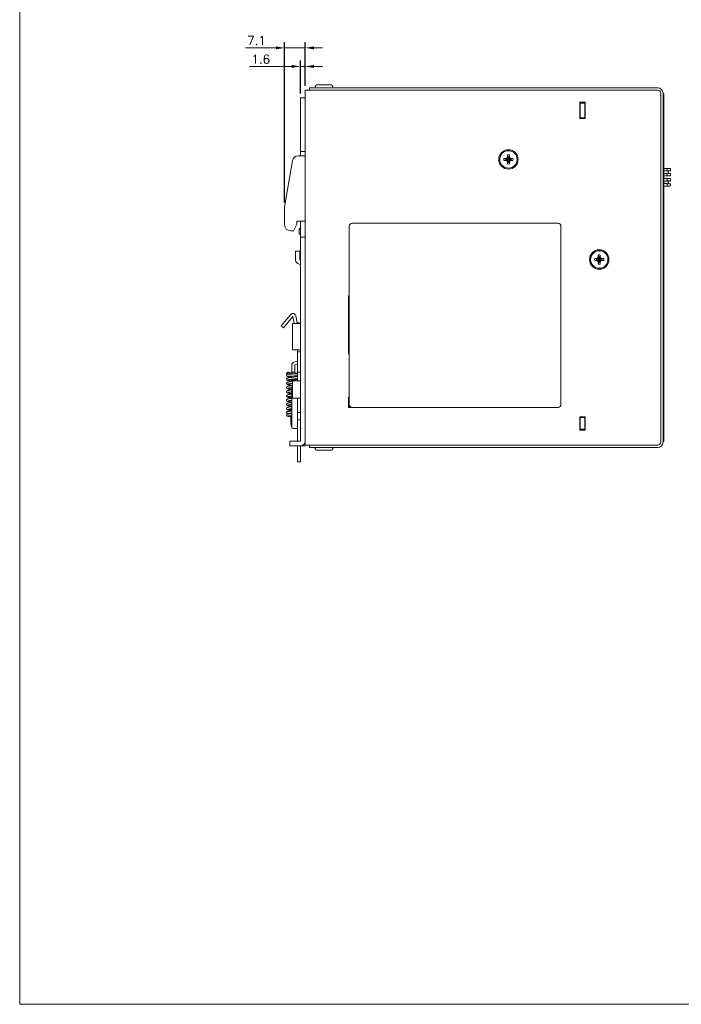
# Model space of a CAD drawing. Header units: millimetres. Extents: x -995 to -252, y -1463 to -938.
# Tile 1 of 24: x -995 to -767, y -1463 to -1124. Entities that reach past the tile are written whole.
import ezdxf

# ---------------------------------------------------------------- set-up
doc = ezdxf.new("R2010")
doc.units = ezdxf.units.MM
doc.header["$LTSCALE"] = 2
doc.layers.get('0').update_dxf_attribs({"lineweight": 9})
doc.layers.get('Defpoints').update_dxf_attribs({"lineweight": 9})
doc.layers.add('Line', color=3, linetype='Continuous', lineweight=9)
doc.styles.add('ROMANS', font='romans')
doc.dimstyles.new('1', dxfattribs={"dimtxt": 3, "dimasz": 3, "dimexe": 2, "dimexo": 1.5, "dimgap": 1, "dimtad": 1, "dimdec": 1, "dimzin": 1, "dimdsep": 46, "dimtxsty": 'ROMANS', "dimcen": -0.8, "dimclrd": 2, "dimclre": 2, "dimclrt": 2, "dimadec": 0, "dimazin": 0, "dimtm": 1e-09, "dimtfac": 0.5, "dimtdec": 1, "dimtmove": 0, "dimatfit": 3, "dimfxl": 1, "dimlwd": -1, "dimarcsym": 0})

# ---------------------------------------------------------------- blocks, each defined once
blk = doc.blocks.new('*D50')
at = {"color": 2, "ltscale": 2}
for p, q in [((-900.87, -1140.06), (-915.48, -1140.06)), ((-896.27, -1140.06), (-897.87, -1140.06)), ((-893.27, -1140.06), (-890.27, -1140.06))]:
    blk.add_line(p, q, dxfattribs=at)
at = {"color": 2, "lineweight": -2, "ltscale": 2}
for p, q in [((-897.87, -1149.43), (-897.87, -1138.06)), ((-896.27, -1146.73), (-896.27, -1138.06))]:
    blk.add_line(p, q, dxfattribs=at)
at = {"color": 2, "ltscale": 2}
for points in [[(-900.87, -1139.56), (-900.87, -1140.56), (-897.87, -1140.06)], [(-893.27, -1139.56), (-893.27, -1140.56), (-896.27, -1140.06)]]:
    blk.add_solid(points, dxfattribs=at)
at = {"layer": 'Defpoints', "color": 0, "ltscale": 2}
for p in [(-897.87, -1140.06), (-897.87, -1150.93), (-896.27, -1148.23)]:
    blk.add_point(p, dxfattribs=at)
at = {"color": 2, "ltscale": 2, "insert": (-911.55, -1137.56), "char_height": 3, "attachment_point": 5, "style": 'ROMANS'}
blk.add_mtext('1.6', dxfattribs=at)
blk = doc.blocks.new('*D51')
at = {"color": 2, "ltscale": 2}
for p, q in [((-906.37, -1133.66), (-916.79, -1133.66)), ((-896.27, -1133.66), (-903.37, -1133.66)), ((-893.27, -1133.66), (-890.27, -1133.66))]:
    blk.add_line(p, q, dxfattribs=at)
at = {"color": 2, "lineweight": -2, "ltscale": 2}
for p, q in [((-903.37, -1186.93), (-903.37, -1131.66)), ((-896.27, -1146.73), (-896.27, -1131.66))]:
    blk.add_line(p, q, dxfattribs=at)
at = {"color": 2, "ltscale": 2}
for points in [[(-906.37, -1133.16), (-906.37, -1134.16), (-903.37, -1133.66)], [(-893.27, -1133.16), (-893.27, -1134.16), (-896.27, -1133.66)]]:
    blk.add_solid(points, dxfattribs=at)
at = {"layer": 'Defpoints', "color": 0, "ltscale": 2}
for p in [(-903.37, -1133.66), (-896.27, -1148.23), (-903.37, -1188.43)]:
    blk.add_point(p, dxfattribs=at)
at = {"color": 2, "ltscale": 2, "insert": (-913.08, -1131.16), "char_height": 3, "attachment_point": 5, "style": 'ROMANS'}
blk.add_mtext('7.1', dxfattribs=at)

msp = doc.modelspace()

# ---------------------------------------------------------------- linework, layer by layer
at = {"color": 7, "linetype": 'Continuous'}
for p, q in [((-892.77, -1147.13), (-892.77, -1146.93)), ((-892.77, -1147.13), (-892.77, -1146.93)), ((-892.27, -1146.43), (-887.27, -1146.43)), ((-886.77, -1147.13), (-886.77, -1146.93)), ((-886.77, -1147.13), (-886.77, -1146.93)), ((-892.77, -1271.73), (-892.77, -1271.93)), ((-892.77, -1271.73), (-892.77, -1271.93)), ((-887.27, -1272.43), (-892.27, -1272.43)), ((-886.77, -1271.73), (-886.77, -1271.93)), ((-886.77, -1271.73), (-886.77, -1271.93))]:
    msp.add_line(p, q, dxfattribs=at)
at = {"ltscale": 2}
msp.add_lwpolyline([(-994.68, -1463.46), (-252.18, -1463.46), (-252.18, -938.46), (-994.68, -938.46)], close=True, dxfattribs=at)
at = {"color": 7, "linetype": 'Continuous'}
for centre, radius, start, end in [((-892.27, -1146.93), 0.5, 90, 180), ((-892.47, -1147.13), 0.3, 180, 270), ((-887.27, -1146.93), 0.5, 0, 90), ((-887.07, -1147.13), 0.3, 270, 0), ((-892.47, -1271.73), 0.3, 90, 180), ((-892.27, -1271.93), 0.5, 180, 270), ((-887.27, -1271.93), 0.5, 270, 0), ((-887.07, -1271.73), 0.3, 0, 90)]:
    msp.add_arc(centre, radius, start, end, dxfattribs=at)
at = {"layer": 'Line', "color": 7, "linetype": 'Continuous'}
for p, q in [((-894.77, -1148.23), (-894.77, -1147.43)), ((-896.27, -1150.93), (-897.87, -1150.93)), ((-896.27, -1148.23), (-896.27, -1270.93)), ((-774.67, -1148.23), (-896.27, -1148.23)), ((-773.67, -1269.63), (-773.67, -1149.23)), ((-772.56, -1149.53), (-772.87, -1149.53)), ((-772.56, -1149.53), (-772.56, -1269.33)), ((-801.62, -1158.03), (-801.62, -1152.43)), ((-801.62, -1152.43), (-799.72, -1152.43)), ((-801.62, -1152.58), (-801.47, -1152.58)), ((-801.47, -1153.48), (-801.62, -1153.48)), ((-801.47, -1152.43), (-801.47, -1158.03)), ((-799.87, -1152.73), (-801.47, -1152.73)), ((-799.87, -1152.43), (-799.87, -1158.03)), ((-799.72, -1153.96), (-799.87, -1153.96)), ((-799.72, -1152.43), (-799.72, -1158.03)), ((-799.87, -1157.73), (-801.47, -1157.73)), ((-799.87, -1155.01), (-799.72, -1155.01)), ((-799.72, -1158.03), (-801.62, -1158.03)), ((-898.68, -1170.93), (-896.27, -1170.93)), ((-896.27, -1169.43), (-897.87, -1169.43)), ((-826.74, -1171.67), (-826.54, -1171.32)), ((-826.35, -1171.24), (-826.61, -1171.69)), ((-826.54, -1171.32), (-826.54, -1170.58)), ((-826.54, -1170.58), (-826.35, -1171.2)), ((-826.54, -1171.32), (-826.35, -1171.24)), ((-825.98, -1171.2), (-826.35, -1173.06)), ((-826.35, -1171.2), (-826.35, -1171.24)), ((-826.35, -1171.2), (-825.98, -1173.06)), ((-825.98, -1171.24), (-826.35, -1173.03)), ((-826.35, -1171.24), (-825.98, -1173.03)), ((-825.8, -1170.58), (-825.98, -1171.2)), ((-825.98, -1171.24), (-825.98, -1171.2)), ((-825.72, -1171.69), (-825.98, -1171.24)), ((-825.8, -1171.32), (-825.98, -1171.24)), ((-825.8, -1170.58), (-825.8, -1171.32)), ((-825.8, -1171.32), (-825.59, -1171.67)), ((-900.65, -1172.59), (-903.37, -1188.43)), ((-827.72, -1171.76), (-827.1, -1171.95)), ((-827.72, -1171.76), (-826.98, -1171.76)), ((-827.72, -1172.5), (-827.1, -1172.32)), ((-826.98, -1172.5), (-827.72, -1172.5)), ((-827.1, -1171.95), (-825.23, -1172.32)), ((-827.1, -1172.32), (-825.23, -1171.95)), ((-827.06, -1171.95), (-827.1, -1171.95)), ((-827.1, -1172.32), (-827.06, -1172.32)), ((-826.61, -1171.69), (-827.06, -1171.95)), ((-826.98, -1171.76), (-827.06, -1171.95)), ((-827.06, -1171.95), (-825.27, -1172.32)), ((-827.06, -1172.32), (-825.27, -1171.95)), ((-826.98, -1172.5), (-827.06, -1172.32)), ((-827.06, -1172.32), (-826.61, -1172.58)), ((-826.98, -1171.76), (-826.74, -1171.67)), ((-826.74, -1172.6), (-826.98, -1172.5)), ((-826.74, -1171.67), (-826.61, -1171.69)), ((-826.74, -1172.6), (-826.61, -1172.58)), ((-826.54, -1172.95), (-826.74, -1172.6)), ((-825.72, -1171.69), (-826.61, -1172.58)), ((-826.61, -1171.69), (-825.72, -1172.58)), ((-826.61, -1172.58), (-826.35, -1173.03)), ((-826.54, -1173.69), (-826.54, -1172.95)), ((-826.54, -1172.95), (-826.35, -1173.03)), ((-826.54, -1173.69), (-826.35, -1173.06)), ((-826.35, -1173.03), (-826.35, -1173.06)), ((-825.98, -1173.03), (-825.72, -1172.58)), ((-825.8, -1172.95), (-825.98, -1173.03)), ((-825.98, -1173.06), (-825.98, -1173.03)), ((-825.8, -1173.69), (-825.98, -1173.06)), ((-825.59, -1172.6), (-825.8, -1172.95)), ((-825.8, -1172.95), (-825.8, -1173.69)), ((-825.59, -1171.67), (-825.72, -1171.69)), ((-825.27, -1171.95), (-825.72, -1171.69)), ((-825.72, -1172.58), (-825.27, -1172.32)), ((-825.59, -1172.6), (-825.72, -1172.58)), ((-825.59, -1171.67), (-825.35, -1171.76)), ((-825.35, -1172.5), (-825.59, -1172.6)), ((-825.35, -1171.76), (-825.27, -1171.95)), ((-825.35, -1171.76), (-824.61, -1171.76)), ((-825.35, -1172.5), (-825.27, -1172.32)), ((-824.61, -1172.5), (-825.35, -1172.5)), ((-825.23, -1171.95), (-825.27, -1171.95)), ((-825.27, -1172.32), (-825.23, -1172.32)), ((-824.61, -1171.76), (-825.23, -1171.95)), ((-824.61, -1172.5), (-825.23, -1172.32)), ((-772.56, -1175.23), (-770.5, -1175.23)), ((-772.56, -1176.1), (-771.4, -1176.1)), ((-771.4, -1176.97), (-772.56, -1176.97)), ((-770.5, -1177.83), (-772.56, -1177.83)), ((-771.4, -1175.23), (-771.4, -1176.1)), ((-771.4, -1176.03), (-770.42, -1176.03)), ((-771.4, -1176.97), (-771.4, -1177.83)), ((-770.42, -1177.03), (-771.4, -1177.03)), ((-771.1, -1176.72), (-771.1, -1176.35)), ((-770.93, -1176.15), (-770.46, -1176.06)), ((-770.46, -1177), (-770.93, -1176.91)), ((-770.3, -1175.43), (-770.3, -1175.87)), ((-770.3, -1177.2), (-770.3, -1177.63)), ((-772.56, -1178.73), (-770.5, -1178.73)), ((-772.56, -1179.6), (-771.4, -1179.6)), ((-771.4, -1180.47), (-772.56, -1180.47)), ((-770.5, -1181.33), (-772.56, -1181.33)), ((-771.4, -1178.73), (-771.4, -1179.6)), ((-771.4, -1179.53), (-770.42, -1179.53)), ((-771.4, -1180.47), (-771.4, -1181.33)), ((-770.42, -1180.53), (-771.4, -1180.53)), ((-771.1, -1180.22), (-771.1, -1179.85)), ((-770.93, -1179.65), (-770.46, -1179.56)), ((-770.46, -1180.5), (-770.93, -1180.41)), ((-770.3, -1178.93), (-770.3, -1179.37)), ((-770.3, -1180.7), (-770.3, -1181.13)), ((-903.37, -1188.43), (-903.37, -1194.73)), ((-899.17, -1194.43), (-900.24, -1196.73)), ((-899.17, -1193.43), (-899.17, -1194.43)), ((-899.17, -1193.43), (-896.27, -1193.43)), ((-809.07, -1194.13), (-880.07, -1194.13)), ((-900.24, -1196.73), (-901.37, -1196.73)), ((-897.87, -1195.93), (-898.37, -1195.93)), ((-897.87, -1197.93), (-898.37, -1197.93)), ((-881.07, -1195.13), (-881.07, -1257.43)), ((-808.07, -1256.63), (-808.07, -1195.13)), ((-896.27, -1198.93), (-897.87, -1198.93)), ((-899.57, -1206.74), (-899.57, -1203.75)), ((-899.57, -1203.75), (-898.07, -1203.75)), ((-795.24, -1205.82), (-795.24, -1205.08)), ((-795.24, -1205.08), (-795.05, -1205.7)), ((-794.5, -1205.08), (-794.68, -1205.7)), ((-794.5, -1205.08), (-794.5, -1205.82)), ((-897.87, -1208.31), (-898.31, -1208.23)), ((-796.42, -1206.26), (-795.68, -1206.26)), ((-796.42, -1206.26), (-795.8, -1206.45)), ((-796.42, -1207), (-795.8, -1206.82)), ((-795.68, -1207), (-796.42, -1207)), ((-795.8, -1206.82), (-793.93, -1206.45)), ((-795.76, -1206.45), (-795.8, -1206.45)), ((-795.8, -1206.45), (-793.93, -1206.82)), ((-795.8, -1206.82), (-795.76, -1206.82)), ((-795.31, -1206.19), (-795.76, -1206.45)), ((-795.68, -1206.26), (-795.76, -1206.45)), ((-795.76, -1206.82), (-793.97, -1206.45)), ((-795.76, -1206.45), (-793.97, -1206.82)), ((-795.76, -1206.82), (-795.31, -1207.08)), ((-795.68, -1207), (-795.76, -1206.82)), ((-795.68, -1206.26), (-795.44, -1206.17)), ((-795.44, -1207.1), (-795.68, -1207)), ((-795.44, -1206.17), (-795.24, -1205.82)), ((-795.44, -1206.17), (-795.31, -1206.19)), ((-795.44, -1207.1), (-795.31, -1207.08)), ((-795.24, -1207.45), (-795.44, -1207.1)), ((-795.05, -1205.74), (-795.31, -1206.19)), ((-794.42, -1206.19), (-795.31, -1207.08)), ((-795.31, -1206.19), (-794.42, -1207.08)), ((-795.31, -1207.08), (-795.05, -1207.53)), ((-795.24, -1205.82), (-795.05, -1205.74)), ((-795.24, -1207.45), (-795.05, -1207.53)), ((-795.24, -1208.19), (-795.24, -1207.45)), ((-795.24, -1208.19), (-795.05, -1207.56)), ((-795.05, -1205.7), (-795.05, -1205.74)), ((-794.68, -1205.7), (-795.05, -1207.56)), ((-795.05, -1205.7), (-794.68, -1207.56)), ((-794.68, -1205.74), (-795.05, -1207.53)), ((-795.05, -1205.74), (-794.68, -1207.53)), ((-795.05, -1207.53), (-795.05, -1207.56)), ((-794.68, -1205.74), (-794.68, -1205.7)), ((-794.5, -1205.82), (-794.68, -1205.74)), ((-794.42, -1206.19), (-794.68, -1205.74)), ((-794.68, -1207.53), (-794.42, -1207.08)), ((-794.5, -1207.45), (-794.68, -1207.53)), ((-794.68, -1207.56), (-794.68, -1207.53)), ((-794.5, -1208.19), (-794.68, -1207.56)), ((-794.5, -1205.82), (-794.29, -1206.17)), ((-794.29, -1207.1), (-794.5, -1207.45)), ((-794.5, -1207.45), (-794.5, -1208.19)), ((-794.29, -1206.17), (-794.42, -1206.19)), ((-793.97, -1206.45), (-794.42, -1206.19)), ((-794.42, -1207.08), (-793.97, -1206.82)), ((-794.29, -1207.1), (-794.42, -1207.08)), ((-794.29, -1206.17), (-794.05, -1206.26)), ((-794.05, -1207), (-794.29, -1207.1)), ((-794.05, -1206.26), (-793.31, -1206.26)), ((-794.05, -1206.26), (-793.97, -1206.45)), ((-794.05, -1207), (-793.97, -1206.82)), ((-793.31, -1207), (-794.05, -1207)), ((-793.93, -1206.45), (-793.97, -1206.45)), ((-793.97, -1206.82), (-793.93, -1206.82)), ((-793.31, -1206.26), (-793.93, -1206.45)), ((-793.31, -1207), (-793.93, -1206.82)), ((-881.27, -1219.13), (-881.27, -1239.13)), ((-881.07, -1219.13), (-881.27, -1219.13)), ((-900.47, -1226.24), (-903.74, -1230.14)), ((-900.05, -1228.61), (-900.47, -1226.24)), ((-903.74, -1230.14), (-904.51, -1229.5)), ((-898.87, -1237.73), (-898.87, -1248.43)), ((-897.87, -1238.43), (-898.87, -1238.43)), ((-881.27, -1239.13), (-881.07, -1239.13)), ((-900.13, -1242), (-898.87, -1241.66)), ((-900.87, -1242.97), (-900.87, -1246.12)), ((-900.87, -1245.43), (-899.87, -1245.43)), ((-897.87, -1245.43), (-898.87, -1245.43)), ((-902.34, -1248.93), (-902.34, -1248.94)), ((-902.12, -1246.22), (-902.17, -1246.22)), ((-902.13, -1246.21), (-902.12, -1246.21)), ((-902.03, -1246.21), (-902.12, -1246.22)), ((-902.12, -1246.22), (-902.12, -1246.22)), ((-902.05, -1246.91), (-902.05, -1246.91)), ((-900.87, -1247.23), (-901.07, -1247.26)), ((-900.87, -1247.23), (-900.87, -1246.82)), ((-900.65, -1247.2), (-900.87, -1247.23)), ((-900.87, -1248.23), (-900.87, -1247.93)), ((-900.87, -1248.23), (-899.87, -1248.23)), ((-900.69, -1246.11), (-900.85, -1246.12)), ((-900.63, -1246.81), (-900.11, -1246.78)), ((-900.11, -1246.78), (-899.96, -1246.77)), ((-900.07, -1247.84), (-899.83, -1247.81)), ((-902.1, -1249.59), (-902.1, -1249.59)), ((-900.87, -1250.93), (-900.87, -1264.43)), ((-902.06, -1255.61), (-902.06, -1255.61)), ((-898.87, -1254.43), (-898.87, -1269.33)), ((-881.27, -1254.13), (-881.27, -1257.63)), ((-881.07, -1254.13), (-881.27, -1254.13)), ((-901.48, -1259.61), (-901.27, -1259.58)), ((-901.22, -1258.13), (-901.03, -1258.1)), ((-901.19, -1258.65), (-901.17, -1258.65)), ((-901.17, -1258.13), (-900.87, -1258.13)), ((-901.03, -1258.1), (-900.87, -1258.08)), ((-897.87, -1259.43), (-898.87, -1259.43)), ((-881.27, -1257.63), (-809.07, -1257.63)), ((-880.66, -1257.43), (-881.07, -1257.43)), ((-901.29, -1260.54), (-901.17, -1260.54)), ((-901.25, -1260.79), (-901.17, -1260.79)), ((-901.17, -1260.54), (-901.04, -1260.53)), ((-901.17, -1260.93), (-900.87, -1260.93)), ((-901.04, -1260.53), (-900.87, -1260.52)), ((-897.87, -1261.93), (-898.87, -1261.93)), ((-801.62, -1260.83), (-799.72, -1260.83)), ((-801.62, -1265.43), (-801.62, -1260.83)), ((-801.62, -1262.88), (-801.47, -1262.88)), ((-801.47, -1260.83), (-801.47, -1265.43)), ((-801.47, -1261.13), (-799.87, -1261.13)), ((-799.87, -1260.83), (-799.87, -1265.43)), ((-799.72, -1260.83), (-799.72, -1265.43)), ((-900.37, -1264.93), (-898.87, -1264.93)), ((-801.47, -1263.78), (-801.62, -1263.78)), ((-799.72, -1265.43), (-801.62, -1265.43)), ((-801.47, -1265.13), (-799.87, -1265.13)), ((-799.87, -1263.73), (-799.72, -1263.73)), ((-901.57, -1269.33), (-901.57, -1270.93)), ((-772.56, -1269.33), (-772.87, -1269.33)), ((-901.57, -1270.93), (-896.27, -1270.93)), ((-898.87, -1270.93), (-898.87, -1276.43)), ((-896.27, -1270.63), (-774.67, -1270.63)), ((-894.77, -1270.63), (-894.77, -1271.43)), ((-898.87, -1276.43), (-897.87, -1276.43))]:
    msp.add_line(p, q, dxfattribs=at)
at = {"layer": 'Line', "color": 3, "linetype": 'Continuous'}
for p, q in [((-894.77, -1147.43), (-774.67, -1147.43)), ((-897.87, -1150.93), (-897.87, -1170.93)), ((-772.87, -1149.23), (-772.87, -1269.63)), ((-801.47, -1154.03), (-801.62, -1154.03)), ((-801.62, -1155.23), (-801.47, -1155.23)), ((-801.47, -1156.43), (-801.62, -1156.43)), ((-897.87, -1193.43), (-897.87, -1269.33)), ((-898.37, -1197.93), (-898.37, -1195.93)), ((-898.07, -1203.75), (-898.07, -1206.74)), ((-897.87, -1206.79), (-898.05, -1206.75)), ((-901.24, -1225.59), (-904.51, -1229.5)), ((-900.67, -1228.73), (-900.67, -1237.73)), ((-900.67, -1228.73), (-897.87, -1228.73)), ((-899.48, -1226.06), (-899.07, -1228.43)), ((-898.87, -1228.43), (-899.07, -1228.43)), ((-900.67, -1237.73), (-897.87, -1237.73)), ((-899.87, -1242.97), (-898.87, -1242.7)), ((-899.87, -1242.97), (-899.87, -1246.06)), ((-900.67, -1248.43), (-900.67, -1254.43)), ((-900.67, -1248.43), (-897.87, -1248.43)), ((-899.87, -1247.11), (-899.87, -1246.77)), ((-899.87, -1247.81), (-899.87, -1248.23)), ((-900.67, -1254.43), (-897.87, -1254.43)), ((-901.17, -1258.87), (-901.17, -1258.13)), ((-901.17, -1259.84), (-901.17, -1259.57)), ((-901.17, -1260.54), (-901.17, -1263.33)), ((-801.46, -1260.99), (-801.62, -1261.15)), ((-801.47, -1264.33), (-801.62, -1264.33)), ((-901.57, -1269.33), (-897.87, -1269.33)), ((-897.87, -1270.93), (-897.87, -1276.43)), ((-774.67, -1271.43), (-894.77, -1271.43))]:
    msp.add_line(p, q, dxfattribs=at)
at = {"layer": 'Line', "color": 7, "linetype": 'Continuous'}
for points in [[(-902.12, -1245.52), (-902.17, -1245.52), (-902.22, -1245.53), (-902.27, -1245.54), (-902.32, -1245.55), (-902.36, -1245.56), (-902.41, -1245.57), (-902.46, -1245.6), (-902.52, -1245.63), (-902.58, -1245.69), (-902.63, -1245.77), (-902.66, -1245.85), (-902.67, -1245.92)], [(-902.67, -1245.92), (-902.66, -1245.99), (-902.63, -1246.08), (-902.58, -1246.16), (-902.51, -1246.21), (-902.45, -1246.25), (-902.4, -1246.27), (-902.39, -1246.27)], [(-902.12, -1245.52), (-902.13, -1245.52), (-902.21, -1245.55), (-902.29, -1245.6), (-902.34, -1245.67), (-902.38, -1245.77), (-902.39, -1245.86)], [(-902.39, -1245.86), (-902.38, -1245.96), (-902.34, -1246.05), (-902.29, -1246.13), (-902.21, -1246.18), (-902.13, -1246.21)], [(-901.78, -1245.86), (-901.79, -1245.77), (-901.83, -1245.67), (-901.88, -1245.6), (-901.96, -1245.55), (-902.04, -1245.52), (-902.12, -1245.52)], [(-902.03, -1246.21), (-901.96, -1246.18), (-901.88, -1246.13), (-901.83, -1246.05), (-901.79, -1245.96), (-901.78, -1245.86)], [(-900.87, -1245.71), (-900.98, -1245.71), (-901.12, -1245.7), (-901.25, -1245.69), (-901.37, -1245.68), (-901.49, -1245.68), (-901.6, -1245.67), (-901.7, -1245.66), (-901.79, -1245.65), (-901.85, -1245.65)], [(-898.87, -1245.84), (-898.91, -1245.84), (-899.01, -1245.83), (-899.13, -1245.82), (-899.25, -1245.81), (-899.38, -1245.8), (-899.52, -1245.79), (-899.67, -1245.78), (-899.87, -1245.77)], [(-898.87, -1246), (-898.89, -1246), (-898.97, -1246), (-899.05, -1246.01), (-899.14, -1246.02), (-899.24, -1246.02), (-899.34, -1246.03), (-899.45, -1246.04), (-899.56, -1246.05), (-899.69, -1246.05), (-899.81, -1246.06)], [(-902.17, -1246.22), (-902.22, -1246.23), (-902.28, -1246.24), (-902.32, -1246.25), (-902.37, -1246.26), (-902.41, -1246.28), (-902.47, -1246.3), (-902.53, -1246.34), (-902.59, -1246.4), (-902.63, -1246.47), (-902.66, -1246.56), (-902.67, -1246.62)], [(-902.67, -1246.62), (-902.66, -1246.7), (-902.62, -1246.79), (-902.57, -1246.86), (-902.51, -1246.92), (-902.45, -1246.95), (-902.4, -1246.98), (-902.35, -1246.99), (-902.29, -1247), (-902.24, -1247.02), (-902.17, -1247.03), (-902.09, -1247.04), (-902.01, -1247.05), (-901.91, -1247.06), (-901.8, -1247.08), (-901.67, -1247.09), (-901.54, -1247.1), (-901.39, -1247.12), (-901.23, -1247.13), (-901.06, -1247.15), (-900.87, -1247.16)], [(-901.07, -1247.26), (-901.26, -1247.28), (-901.44, -1247.3), (-901.6, -1247.33), (-901.75, -1247.35), (-901.89, -1247.37), (-902.01, -1247.4), (-902.11, -1247.42), (-902.21, -1247.44), (-902.29, -1247.47), (-902.36, -1247.49), (-902.43, -1247.52), (-902.5, -1247.57), (-902.56, -1247.63), (-902.62, -1247.71), (-902.66, -1247.81), (-902.67, -1247.88)], [(-902.67, -1247.88), (-902.66, -1247.96), (-902.62, -1248.06), (-902.56, -1248.14), (-902.49, -1248.2), (-902.42, -1248.25), (-902.35, -1248.28), (-902.27, -1248.31), (-902.18, -1248.33), (-902.09, -1248.35), (-901.97, -1248.38), (-901.84, -1248.4), (-901.7, -1248.42), (-901.53, -1248.45), (-901.34, -1248.48), (-901.14, -1248.5), (-900.92, -1248.53), (-900.68, -1248.56)], [(-902.34, -1248.93), (-902.39, -1248.96), (-902.46, -1248.99), (-902.52, -1249.03), (-902.58, -1249.09), (-902.63, -1249.17), (-902.66, -1249.27), (-902.67, -1249.33)], [(-902.67, -1249.33), (-902.66, -1249.41), (-902.62, -1249.51), (-902.56, -1249.59), (-902.49, -1249.65), (-902.43, -1249.69), (-902.36, -1249.72), (-902.29, -1249.75), (-902.21, -1249.77), (-902.13, -1249.79), (-902.03, -1249.81), (-901.93, -1249.84), (-901.81, -1249.86), (-901.68, -1249.88), (-901.54, -1249.9), (-901.39, -1249.92), (-901.22, -1249.94), (-901.05, -1249.96), (-900.86, -1249.99), (-900.67, -1250.01)], [(-900.67, -1248.66), (-900.75, -1248.67), (-900.97, -1248.69), (-901.18, -1248.72), (-901.39, -1248.75), (-901.59, -1248.78), (-901.77, -1248.8), (-901.95, -1248.83), (-902.1, -1248.87), (-902.23, -1248.9), (-902.34, -1248.94)], [(-902.17, -1246.93), (-902.18, -1246.93), (-902.17, -1246.93), (-902.15, -1246.93), (-902.12, -1246.92), (-902.09, -1246.92), (-902.05, -1246.91)], [(-902.1, -1248.14), (-902.1, -1248.14), (-902.08, -1248.13), (-902.04, -1248.12), (-901.98, -1248.1), (-901.91, -1248.09), (-901.82, -1248.07), (-901.71, -1248.05), (-901.59, -1248.03), (-901.45, -1248.01), (-901.3, -1247.99), (-901.13, -1247.96), (-900.94, -1247.94)], [(-902.1, -1249.59), (-902.07, -1249.58), (-902, -1249.56), (-901.88, -1249.53), (-901.73, -1249.5), (-901.55, -1249.47), (-901.34, -1249.44), (-901.11, -1249.41), (-900.86, -1249.38), (-900.67, -1249.36)], [(-902.05, -1246.91), (-901.96, -1246.9), (-901.83, -1246.89), (-901.69, -1246.88), (-901.53, -1246.87), (-901.36, -1246.85), (-901.18, -1246.84), (-901, -1246.83)], [(-900.85, -1246.12), (-901.02, -1246.13), (-901.18, -1246.14), (-901.34, -1246.15), (-901.49, -1246.16), (-901.64, -1246.17), (-901.78, -1246.18), (-901.91, -1246.19), (-902.03, -1246.21)], [(-901, -1246.83), (-900.82, -1246.82), (-900.63, -1246.81)], [(-900.94, -1247.94), (-900.74, -1247.92), (-900.53, -1247.89), (-900.07, -1247.84)], [(-900.08, -1246.08), (-900.38, -1246.09), (-900.69, -1246.11)], [(-899.69, -1247.09), (-899.95, -1247.12), (-900.19, -1247.15), (-900.65, -1247.2)], [(-899.81, -1246.06), (-899.94, -1246.07), (-900.08, -1246.08)], [(-899.96, -1246.77), (-899.8, -1246.76), (-899.66, -1246.75), (-899.52, -1246.74), (-899.39, -1246.74), (-899.27, -1246.73), (-899.16, -1246.72), (-899.05, -1246.71), (-898.95, -1246.7), (-898.87, -1246.7)], [(-898.87, -1248.1), (-898.95, -1248.08), (-899.09, -1248.06), (-899.25, -1248.03), (-899.42, -1248.01), (-899.6, -1247.99), (-899.8, -1247.96), (-899.87, -1247.96)], [(-899.83, -1247.81), (-899.58, -1247.78), (-899.34, -1247.74), (-899.11, -1247.71), (-898.89, -1247.68), (-898.87, -1247.67)], [(-898.87, -1246.96), (-898.98, -1246.99), (-899.2, -1247.02), (-899.44, -1247.06), (-899.69, -1247.09)], [(-898.87, -1248.41), (-898.9, -1248.42), (-898.96, -1248.43)], [(-900.67, -1250.11), (-900.73, -1250.11), (-900.93, -1250.14), (-901.12, -1250.16), (-901.31, -1250.19), (-901.48, -1250.21), (-901.64, -1250.23), (-901.78, -1250.26), (-901.91, -1250.28), (-902.02, -1250.3), (-902.12, -1250.32), (-902.21, -1250.34), (-902.29, -1250.37), (-902.36, -1250.39), (-902.43, -1250.42), (-902.5, -1250.47), (-902.56, -1250.52), (-902.62, -1250.6), (-902.66, -1250.7), (-902.67, -1250.78)], [(-902.67, -1250.78), (-902.66, -1250.86), (-902.62, -1250.96), (-902.57, -1251.04), (-902.5, -1251.1), (-902.44, -1251.14), (-902.37, -1251.17), (-902.3, -1251.2), (-902.22, -1251.22), (-902.14, -1251.24), (-902.04, -1251.26), (-901.93, -1251.28), (-901.81, -1251.31), (-901.68, -1251.33), (-901.53, -1251.35), (-901.37, -1251.37), (-901.19, -1251.4), (-901, -1251.42), (-900.87, -1251.44)], [(-900.87, -1251.58), (-901.06, -1251.6), (-901.26, -1251.63), (-901.44, -1251.65), (-901.6, -1251.68), (-901.75, -1251.7), (-901.88, -1251.72), (-902, -1251.75), (-902.11, -1251.77), (-902.2, -1251.79), (-902.28, -1251.81), (-902.36, -1251.84), (-902.43, -1251.87), (-902.49, -1251.91), (-902.56, -1251.97), (-902.62, -1252.05), (-902.66, -1252.15), (-902.67, -1252.23)], [(-902.67, -1252.23), (-902.66, -1252.3), (-902.62, -1252.41), (-902.56, -1252.49), (-902.49, -1252.55), (-902.42, -1252.6), (-902.34, -1252.63), (-902.26, -1252.66), (-902.17, -1252.68), (-902.07, -1252.71), (-901.95, -1252.73), (-901.82, -1252.75), (-901.66, -1252.78), (-901.48, -1252.81), (-901.28, -1252.83), (-901.07, -1252.86), (-900.87, -1252.89)], [(-902.1, -1251.04), (-902.1, -1251.04), (-902.08, -1251.03), (-902.05, -1251.02), (-902.01, -1251.01), (-901.95, -1250.99), (-901.88, -1250.98), (-901.8, -1250.96), (-901.71, -1250.95), (-901.61, -1250.93), (-901.5, -1250.91), (-901.38, -1250.9), (-901.25, -1250.88), (-901.12, -1250.86), (-900.98, -1250.84), (-900.85, -1250.83)], [(-902.1, -1252.49), (-902.1, -1252.49), (-902.1, -1252.49), (-902.08, -1252.48), (-902.04, -1252.47), (-901.98, -1252.45), (-901.9, -1252.43), (-901.81, -1252.42), (-901.7, -1252.4), (-901.58, -1252.38), (-901.45, -1252.36), (-901.3, -1252.34), (-901.13, -1252.31), (-900.95, -1252.29), (-900.87, -1252.28)], [(-900.87, -1253.03), (-900.99, -1253.05), (-901.19, -1253.07), (-901.38, -1253.1), (-901.56, -1253.12), (-901.71, -1253.14), (-901.86, -1253.17), (-901.98, -1253.19), (-902.09, -1253.21), (-902.19, -1253.24), (-902.27, -1253.26), (-902.35, -1253.29), (-902.42, -1253.32), (-902.49, -1253.36), (-902.56, -1253.42), (-902.62, -1253.5), (-902.66, -1253.6), (-902.67, -1253.68)], [(-902.67, -1253.68), (-902.66, -1253.76), (-902.62, -1253.86), (-902.56, -1253.94), (-902.49, -1254), (-902.42, -1254.04), (-902.35, -1254.08), (-902.27, -1254.1), (-902.18, -1254.13), (-902.08, -1254.15), (-901.96, -1254.18), (-901.82, -1254.2), (-901.66, -1254.23), (-901.48, -1254.26), (-901.29, -1254.28), (-901.09, -1254.31), (-900.87, -1254.34)], [(-900.87, -1254.48), (-900.93, -1254.49), (-901.12, -1254.51), (-901.3, -1254.54), (-901.47, -1254.56), (-901.63, -1254.58), (-901.77, -1254.6), (-901.9, -1254.63), (-902.01, -1254.65), (-902.11, -1254.67), (-902.2, -1254.69), (-902.28, -1254.71), (-902.36, -1254.74), (-902.43, -1254.77), (-902.5, -1254.81), (-902.56, -1254.87), (-902.62, -1254.95), (-902.66, -1255.05), (-902.67, -1255.13)], [(-902.67, -1255.13), (-902.66, -1255.21), (-902.62, -1255.31), (-902.57, -1255.39), (-902.51, -1255.44), (-902.44, -1255.49), (-902.37, -1255.52), (-902.3, -1255.55), (-902.23, -1255.57), (-902.14, -1255.59), (-902.06, -1255.61)], [(-900.87, -1255.93), (-900.91, -1255.94), (-901.11, -1255.96), (-901.3, -1255.99), (-901.47, -1256.01), (-901.63, -1256.03), (-901.77, -1256.05), (-901.9, -1256.08), (-902.01, -1256.1), (-902.12, -1256.12), (-902.21, -1256.14), (-902.29, -1256.17), (-902.36, -1256.19), (-902.43, -1256.22), (-902.5, -1256.26), (-902.56, -1256.32), (-902.62, -1256.4), (-902.66, -1256.5), (-902.67, -1256.58)], [(-902.1, -1253.94), (-902.1, -1253.94), (-902.08, -1253.93), (-902.05, -1253.92), (-902, -1253.91), (-901.93, -1253.89), (-901.85, -1253.87), (-901.76, -1253.86), (-901.66, -1253.84), (-901.54, -1253.82), (-901.41, -1253.8), (-901.28, -1253.78), (-901.13, -1253.76), (-900.97, -1253.74), (-900.87, -1253.73)], [(-902.1, -1255.39), (-902.1, -1255.39), (-902.08, -1255.38), (-902.04, -1255.37), (-901.98, -1255.35), (-901.91, -1255.34), (-901.82, -1255.32), (-901.72, -1255.3), (-901.6, -1255.28), (-901.47, -1255.26), (-901.33, -1255.24), (-901.17, -1255.22), (-901.01, -1255.2), (-900.87, -1255.18)], [(-902.06, -1255.61), (-901.89, -1255.64), (-901.68, -1255.68), (-901.45, -1255.71), (-901.21, -1255.74), (-900.96, -1255.77), (-900.87, -1255.79)], [(-902.67, -1256.58), (-902.66, -1256.67), (-902.62, -1256.77), (-902.56, -1256.85), (-902.49, -1256.9), (-902.43, -1256.94), (-902.36, -1256.98), (-902.28, -1257), (-902.2, -1257.03), (-902.11, -1257.05), (-902.01, -1257.07), (-901.89, -1257.09), (-901.76, -1257.11), (-901.62, -1257.14), (-901.47, -1257.16), (-901.3, -1257.18), (-901.12, -1257.2), (-900.93, -1257.23), (-900.87, -1257.24)], [(-900.87, -1257.38), (-900.96, -1257.39), (-901.17, -1257.42), (-901.36, -1257.44), (-901.54, -1257.47), (-901.7, -1257.49), (-901.84, -1257.52), (-901.97, -1257.54), (-902.08, -1257.56), (-902.18, -1257.59), (-902.27, -1257.61), (-902.35, -1257.64), (-902.42, -1257.67), (-902.49, -1257.71), (-902.56, -1257.77), (-902.62, -1257.85), (-902.66, -1257.95), (-902.67, -1258.03)], [(-902.67, -1258.03), (-902.66, -1258.11), (-902.62, -1258.21), (-902.56, -1258.29), (-902.49, -1258.35), (-902.42, -1258.4), (-902.35, -1258.43), (-902.28, -1258.45), (-902.19, -1258.48), (-902.1, -1258.5), (-901.99, -1258.52), (-901.87, -1258.55), (-901.72, -1258.57), (-901.57, -1258.59), (-901.39, -1258.62), (-901.19, -1258.65)], [(-901.52, -1258.92), (-901.62, -1258.93), (-901.75, -1258.95), (-901.86, -1258.97), (-901.96, -1258.99), (-902.05, -1259), (-902.13, -1259.02), (-902.21, -1259.04), (-902.28, -1259.06), (-902.34, -1259.08), (-902.4, -1259.1), (-902.46, -1259.13), (-902.52, -1259.17), (-902.58, -1259.23), (-902.63, -1259.31), (-902.66, -1259.4), (-902.67, -1259.47)], [(-902.67, -1259.47), (-902.66, -1259.54), (-902.63, -1259.64), (-902.57, -1259.72), (-902.5, -1259.78), (-902.43, -1259.82), (-902.37, -1259.85), (-902.3, -1259.87), (-902.23, -1259.89), (-902.16, -1259.91), (-902.13, -1259.91)], [(-902.11, -1259.74), (-902.11, -1259.74), (-902.11, -1259.73), (-902.08, -1259.72), (-902.04, -1259.71), (-901.98, -1259.7), (-901.91, -1259.68), (-901.82, -1259.67), (-901.72, -1259.65), (-901.6, -1259.63), (-901.48, -1259.61)], [(-902.1, -1256.84), (-902.1, -1256.84), (-902.1, -1256.84), (-902.08, -1256.83), (-902.04, -1256.82), (-901.98, -1256.8), (-901.91, -1256.79), (-901.82, -1256.77), (-901.72, -1256.75), (-901.61, -1256.73), (-901.48, -1256.71), (-901.33, -1256.69), (-901.17, -1256.67), (-901, -1256.65), (-900.87, -1256.63)], [(-902.1, -1258.29), (-902.1, -1258.29), (-902.1, -1258.29), (-902.08, -1258.28), (-902.03, -1258.26), (-901.97, -1258.25), (-901.89, -1258.23), (-901.79, -1258.21), (-901.67, -1258.19), (-901.54, -1258.17), (-901.39, -1258.15), (-901.22, -1258.13)], [(-901.13, -1258.86), (-901.33, -1258.89), (-901.52, -1258.92)], [(-901.27, -1259.58), (-901.03, -1259.55), (-900.87, -1259.53)], [(-900.87, -1258.83), (-900.92, -1258.84), (-901.13, -1258.86)], [(-901.16, -1259.84), (-901.31, -1259.85), (-901.45, -1259.85), (-901.58, -1259.86), (-901.7, -1259.87), (-901.8, -1259.88), (-901.9, -1259.89), (-901.99, -1259.9), (-902.06, -1259.91), (-902.13, -1259.91), (-902.2, -1259.92), (-902.25, -1259.93), (-902.3, -1259.94), (-902.35, -1259.95), (-902.4, -1259.96), (-902.45, -1259.98), (-902.51, -1260.02), (-902.57, -1260.08), (-902.63, -1260.15), (-902.66, -1260.24), (-902.67, -1260.31)], [(-902.67, -1260.31), (-902.66, -1260.38), (-902.63, -1260.47), (-902.58, -1260.55), (-902.52, -1260.61), (-902.45, -1260.64), (-902.4, -1260.66), (-902.35, -1260.68), (-902.31, -1260.69), (-902.26, -1260.7), (-902.21, -1260.71), (-902.15, -1260.71), (-902.08, -1260.72), (-902.01, -1260.73), (-901.93, -1260.74), (-901.84, -1260.74), (-901.74, -1260.75), (-901.63, -1260.76), (-901.51, -1260.77), (-901.39, -1260.78), (-901.25, -1260.79)], [(-902.18, -1260.63), (-902.18, -1260.63), (-902.18, -1260.63), (-902.17, -1260.62), (-902.14, -1260.62), (-902.11, -1260.62), (-902.08, -1260.61), (-902.03, -1260.6), (-901.98, -1260.6), (-901.92, -1260.59), (-901.85, -1260.59), (-901.77, -1260.58), (-901.69, -1260.57), (-901.6, -1260.57), (-901.5, -1260.56), (-901.4, -1260.55), (-901.29, -1260.54)], [(-900.87, -1259.82), (-901, -1259.83), (-901.16, -1259.84)]]:
    msp.add_lwpolyline(points, dxfattribs=at)
for centre, radius in [((-826.17, -1172.13), 3.35), ((-826.17, -1172.13), 3), ((-794.87, -1206.63), 3.35), ((-794.87, -1206.63), 3)]:
    msp.add_circle(centre, radius, dxfattribs=at)
at = {"layer": 'Line', "color": 3, "linetype": 'Continuous'}
for centre, radius, start, end in [((-774.67, -1149.23), 1.8, 0, 90), ((-898.05, -1206.74), 0.0179, 180, 260), ((-900.47, -1226.24), 1, 10, 140), ((-898.87, -1229.43), 1, 44.4906, 90), ((-899.57, -1263.33), 1.6, 180, 216), ((-774.67, -1269.63), 1.8, 270, 0)]:
    msp.add_arc(centre, radius, start, end, dxfattribs=at)
at = {"layer": 'Line', "color": 7, "linetype": 'Continuous'}
for centre, radius, start, end in [((-774.67, -1149.23), 1, 0, 90), ((-898.68, -1172.93), 2, 90, 170.2724), ((-826.17, -1172.13), 1.6, 76.6293, 103.3707), ((-826.17, -1172.13), 0.95, 78.7706, 101.2294), ((-826.17, -1172.13), 1.6, 166.6293, 193.3707), ((-826.17, -1172.13), 0.95, 168.7706, 191.2294), ((-826.17, -1172.13), 1.6, 256.6293, 283.3707), ((-826.17, -1172.13), 0.95, 258.7706, 281.2294), ((-826.17, -1172.13), 0.95, 348.7706, 11.2294), ((-826.17, -1172.13), 1.6, 346.6293, 13.3707), ((-770.9, -1176.35), 0.2, 100.6196, 180), ((-770.9, -1176.72), 0.2, 180, 259.3803), ((-770.5, -1175.43), 0.2, 0, 90), ((-770.5, -1177.63), 0.2, 270, 360), ((-770.5, -1175.87), 0.2, 280.6197, 0), ((-770.5, -1177.2), 0.2, 0, 79.3803), ((-770.42, -1175.93), 0.1, 270, 318.7114), ((-770.42, -1177.13), 0.1, 41.2886, 90), ((-770.9, -1179.85), 0.2, 100.6196, 180), ((-770.9, -1180.22), 0.2, 180, 259.3803), ((-770.5, -1178.93), 0.2, 0, 90), ((-770.5, -1181.13), 0.2, 270, 0), ((-770.5, -1179.37), 0.2, 280.6197, 0), ((-770.5, -1180.7), 0.2, 0, 79.3803), ((-770.42, -1179.43), 0.1, 270, 318.7114), ((-770.42, -1180.63), 0.1, 41.2886, 90), ((-901.37, -1194.73), 2, 180, 270), ((-880.07, -1195.13), 1, 90, 180), ((-809.07, -1195.13), 1, 0, 90), ((-794.87, -1206.63), 1.6, 76.6293, 103.3707), ((-898.05, -1206.74), 1.52, 180, 260), ((-794.87, -1206.63), 1.6, 166.6293, 193.3707), ((-794.87, -1206.63), 0.95, 168.7706, 191.2294), ((-794.87, -1206.63), 1.6, 256.6293, 283.3707), ((-794.87, -1206.63), 0.95, 78.7706, 101.2294), ((-794.87, -1206.63), 0.95, 258.7706, 281.2294), ((-794.87, -1206.63), 0.95, 348.7706, 11.2294), ((-794.87, -1206.63), 1.6, 346.6293, 13.3707), ((-899.07, -1228.43), 1, 190, 197.715), ((-899.87, -1242.97), 1, 105, 180), ((-900.37, -1250.93), 0.5, 127.0191, 180), ((-880.07, -1256.63), 1, 180, 270), ((-809.07, -1256.63), 1, 270, 0), ((-900.37, -1264.43), 0.5, 180, 270), ((-897.87, -1269.33), 1.6, 270, 0), ((-774.67, -1269.63), 1, 270, 0)]:
    msp.add_arc(centre, radius, start, end, dxfattribs=at)
at = {"layer": 'Line', "color": 6, "linetype": 'Continuous'}
for centre in [(-802.07, -1153.83), (-802.07, -1156.63), (-802.07, -1262.23)]:
    msp.add_arc(centre, 0.5, 334.1802, 25.815, dxfattribs=at)

# ---------------------------------------------------------------- dimensions: what is measured, and where the dimension line sits
at = {"ltscale": 2}
dim = msp.add_linear_dim(base=(-903.37, -1133.66), p1=(-896.27, -1148.23), p2=(-903.37, -1188.43), dimstyle='1', override={"dimpost": '\\X'}, dxfattribs=at)
dim.commit()
dim.dimension.update_dxf_attribs({"geometry": '*D51', "text_midpoint": (-913.08, -1131.16)})
dim = msp.add_linear_dim(base=(-897.87, -1140.06), p1=(-896.27, -1148.23), p2=(-897.87, -1150.93), dimstyle='1', override={"dimpost": '\\X'}, dxfattribs=at)
dim.commit()
dim.dimension.update_dxf_attribs({"geometry": '*D50', "text_midpoint": (-911.55, -1140.06), "dimtype": 160})

doc.saveas('drawing.dxf')
